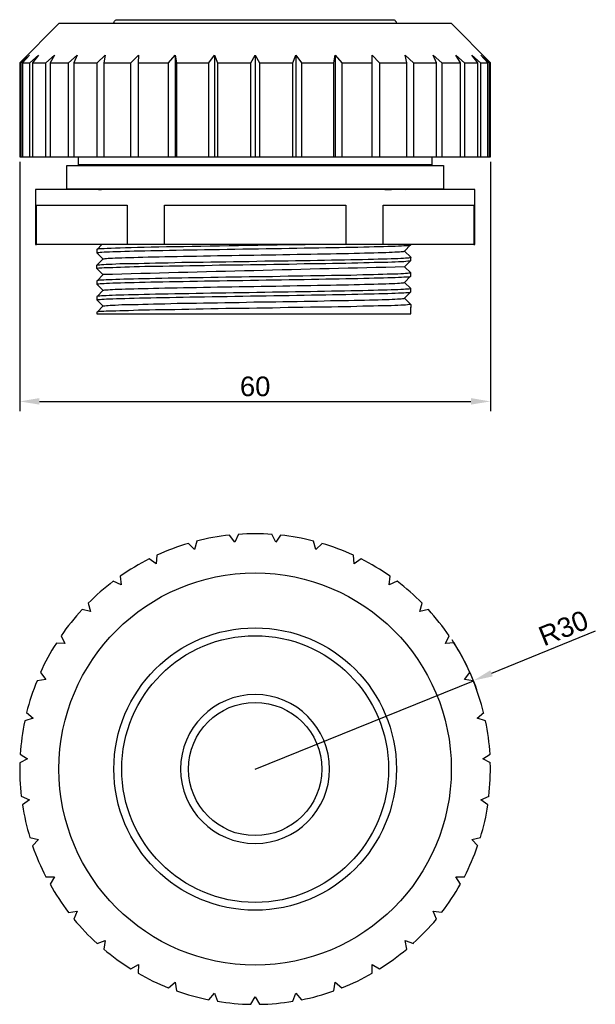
# Model space of a CAD drawing. Header units: millimetres. Extents: x 21 to 165, y 16 to 142.
# Tile 1 of 2: x 21 to 94, y 16 to 142. Entities that reach past the tile are written whole.
import ezdxf

# ---------------------------------------------------------------- set-up
doc = ezdxf.new("R2010")
doc.units = ezdxf.units.MM
doc.layers.add('PDF_Geometry', color=7, linetype='Continuous')
doc.styles.get("Standard").update_dxf_attribs({"font": 'arial.ttf'})
doc.dimstyles.new('TDM', dxfattribs={"dimtxt": 2.5, "dimasz": 2.5, "dimexe": 1.25, "dimexo": 0.625, "dimtad": 1, "dimdec": 1, "dimtxsty": 'Standard', "dimcen": 2.5, "dimadec": 0, "dimazin": 0, "dimtfac": 1, "dimtdec": 1, "dimtmove": 0, "dimatfit": 3, "dimfxl": 1, "dimarcsym": 0})

# ---------------------------------------------------------------- blocks, each defined once
blk = doc.blocks.new('*D1')
at = {"color": 0, "lineweight": -2, "transparency": 16777216}
for p, q in [((20.98, 123.46), (20.98, 91.66)), ((81, 123.46), (81, 91.66)), ((23.48, 92.91), (78.5, 92.91))]:
    blk.add_line(p, q, dxfattribs=at)
at = {"color": 0, "transparency": 16777216}
for points in [[(23.48, 93.33), (23.48, 92.5), (20.98, 92.91)], [(78.5, 93.33), (78.5, 92.5), (81, 92.91)]]:
    blk.add_solid(points, dxfattribs=at)
at = {"layer": 'Defpoints', "color": 0, "transparency": 16777216}
for p in [(20.98, 124.09), (81, 124.09), (81, 92.91)]:
    blk.add_point(p, dxfattribs=at)
at = {"color": 0, "lineweight": 0, "transparency": 16777216, "insert": (50.99, 94.81), "char_height": 2.5, "attachment_point": 5}
blk.add_mtext('60', dxfattribs=at)
blk = doc.blocks.new('*D4')
at = {"color": 0, "lineweight": -2, "transparency": 16777216}
for p, q in [((94.36, 63.59), (81.13, 58.22)), ((50.98, 46), (78.81, 57.29))]:
    blk.add_line(p, q, dxfattribs=at)
blk.add_arc((50.98, 46), 30.04, 19.6787, 33.2949, dxfattribs=at)
at = {"color": 0, "transparency": 16777216}
blk.add_solid([(80.97, 58.61), (81.29, 57.84), (78.81, 57.29)], dxfattribs=at)
at = {"layer": 'Defpoints', "color": 0, "transparency": 16777216}
for p in [(78.81, 57.29), (50.98, 46)]:
    blk.add_point(p, dxfattribs=at)
at = {"color": 0, "lineweight": 0, "transparency": 16777216, "insert": (90.3, 63.99), "char_height": 2.5, "attachment_point": 5, "rotation": 22.0631}
blk.add_mtext('R30', dxfattribs=at)

msp = doc.modelspace()

# ---------------------------------------------------------------- linework, layer by layer
at = {"layer": 'PDF_Geometry', "lineweight": 30}
for points in [[(20.98, 136.09), (20.98, 124.09), (21.03, 124.09), (21.17, 124.09), (21.32, 124.09), (21.58, 124.09), (21.89, 124.09), (22.27, 124.09), (22.61, 124.09), (23.12, 124.09), (23.67, 124.09), (24.31, 124.09), (24.84, 124.09), (25.56, 124.09), (26.34, 124.09), (27.19, 124.09), (27.89, 124.09), (28.82, 124.09), (29.79, 124.09), (30.83, 124.09), (31.68, 124.09), (32.78, 124.09), (33.94, 124.09), (35.13, 124.09), (36.08, 124.09), (37.33, 124.09), (38.62, 124.09), (39.93, 124.09), (40.78, 124.09), (40.97, 124.09), (42.32, 124.09), (43.7, 124.09), (45.1, 124.09), (45.8, 124.09), (46.18, 124.09), (47.6, 124.09), (49.01, 124.09), (50.43, 124.09), (51, 124.09), (51.56, 124.09), (52.97, 124.09), (54.39, 124.09), (55.81, 124.09), (56.19, 124.09), (56.89, 124.09), (58.29, 124.09), (59.66, 124.09), (61.02, 124.09), (61.21, 124.09), (62.06, 124.09), (63.37, 124.09), (64.66, 124.09), (65.91, 124.09), (66.86, 124.09), (68.05, 124.09), (69.21, 124.09), (70.31, 124.09), (71.16, 124.09), (72.2, 124.09), (73.17, 124.09), (74.1, 124.09), (74.8, 124.09), (75.65, 124.09), (76.43, 124.09), (77.15, 124.09), (77.68, 124.09), (78.32, 124.09), (78.87, 124.09), (79.37, 124.09), (79.71, 124.09), (80.09, 124.09), (80.41, 124.09), (80.67, 124.09), (80.81, 124.09), (80.96, 124.09), (81, 124.09), (81, 136.09), (76.01, 141.11), (75.97, 141.11), (75.84, 141.11), (75.63, 141.11), (75.33, 141.11), (74.95, 141.11), (74.51, 141.11), (73.95, 141.11), (73.34, 141.11), (72.66, 141.11), (71.9, 141.11), (71.05, 141.11), (70.16, 141.11), (69.19, 141.11), (68.15, 141.11), (67.07, 141.11), (65.93, 141.11), (64.74, 141.11), (63.5, 141.11), (62.23, 141.11), (60.89, 141.11), (59.56, 141.11), (58.16, 141.11), (56.76, 141.11), (55.34, 141.11), (53.91, 141.11), (52.44, 141.11), (51, 141.11), (49.54, 141.11), (48.08, 141.11), (46.64, 141.11), (45.22, 141.11), (43.83, 141.11), (42.43, 141.11), (41.1, 141.11), (39.76, 141.11), (38.49, 141.11), (37.24, 141.11), (36.06, 141.11), (34.91, 141.11), (33.83, 141.11), (32.8, 141.11), (31.82, 141.11), (30.93, 141.11), (30.09, 141.11), (29.33, 141.11), (28.65, 141.11), (28.03, 141.11), (27.48, 141.11), (27.04, 141.11), (26.66, 141.11), (26.36, 141.11), (26.15, 141.11), (26.02, 141.11), (25.98, 141.11), (20.98, 136.09), (21.03, 136.09), (21.17, 136.09)], [(21.17, 124.09), (21.17, 136.09), (22.21, 137.07), (21.32, 136.09), (21.32, 124.09)], [(22.27, 124.09), (22.27, 136.09), (23.35, 137.07), (22.61, 136.09), (22.61, 124.09)], [(24.31, 124.09), (24.31, 136.09), (25.41, 137.07), (24.84, 136.09), (24.84, 124.09)], [(27.19, 124.09), (27.19, 136.09), (28.29, 137.07), (27.89, 136.09), (27.89, 124.09)], [(30.83, 124.09), (30.83, 136.09), (31.89, 137.07), (31.68, 136.09), (31.68, 124.09)], [(35.13, 124.09), (35.13, 136.09), (36.1, 137.07), (36.08, 136.09), (36.08, 124.09)], [(39.93, 124.09), (39.93, 136.09), (40.78, 137.07), (40.78, 124.09)], [(40.78, 137.07), (40.97, 136.09), (40.97, 124.09)], [(45.1, 124.09), (45.1, 136.09), (45.8, 137.07), (45.8, 124.09)], [(45.8, 137.07), (46.18, 136.09), (46.18, 124.09)], [(50.43, 124.09), (50.43, 136.09), (51, 137.07), (51, 124.09)], [(51, 137.07), (51.56, 136.09), (51.56, 124.09)], [(55.81, 124.09), (55.81, 136.09), (56.19, 137.07), (56.19, 124.09)], [(56.19, 137.07), (56.89, 136.09), (56.89, 124.09)], [(61.02, 124.09), (61.02, 136.09), (61.21, 137.07), (61.21, 124.09)], [(61.21, 137.07), (62.06, 136.09), (62.06, 124.09)], [(65.91, 124.09), (65.91, 136.09), (65.89, 137.07), (66.86, 136.09), (66.86, 124.09)], [(70.31, 124.09), (70.31, 136.09), (70.1, 137.07), (71.16, 136.09), (71.16, 124.09)], [(74.1, 124.09), (74.1, 136.09), (73.7, 137.07), (74.8, 136.09), (74.8, 124.09)], [(77.15, 124.09), (77.15, 136.09), (76.58, 137.07), (77.68, 136.09), (77.68, 124.09)], [(79.37, 124.09), (79.37, 136.09), (78.63, 137.07), (79.71, 136.09), (79.71, 124.09)], [(80.67, 124.09), (80.67, 136.09), (79.78, 137.07), (80.81, 136.09), (80.81, 124.09)], [(21.32, 136.09), (21.58, 136.09), (21.89, 136.09), (22.27, 136.09)], [(22.61, 136.09), (23.12, 136.09), (23.67, 136.09), (24.31, 136.09)], [(24.84, 136.09), (25.56, 136.09), (26.34, 136.09), (27.19, 136.09)], [(27.89, 136.09), (28.82, 136.09), (29.79, 136.09), (30.83, 136.09)], [(31.68, 136.09), (32.78, 136.09), (33.94, 136.09), (35.13, 136.09)], [(36.08, 136.09), (37.33, 136.09), (38.62, 136.09), (39.93, 136.09)], [(40.97, 136.09), (42.32, 136.09), (43.7, 136.09), (45.1, 136.09)], [(46.18, 136.09), (47.6, 136.09), (49.01, 136.09), (50.43, 136.09)], [(51.56, 136.09), (52.97, 136.09), (54.39, 136.09), (55.81, 136.09)], [(56.89, 136.09), (58.29, 136.09), (59.66, 136.09), (61.02, 136.09)], [(62.06, 136.09), (63.37, 136.09), (64.66, 136.09), (65.91, 136.09)], [(66.86, 136.09), (68.05, 136.09), (69.21, 136.09), (70.31, 136.09)], [(71.16, 136.09), (72.2, 136.09), (73.17, 136.09), (74.1, 136.09)], [(74.8, 136.09), (75.65, 136.09), (76.43, 136.09), (77.15, 136.09)], [(77.68, 136.09), (78.32, 136.09), (78.87, 136.09), (79.37, 136.09)], [(79.71, 136.09), (80.09, 136.09), (80.41, 136.09), (80.67, 136.09)], [(80.81, 136.09), (80.96, 136.09), (81, 136.09)], [(73.51, 124.09), (73.51, 123.09), (73.47, 123.09), (73.34, 123.09), (73.13, 123.09), (72.85, 123.09), (72.49, 123.09), (72.05, 123.09), (71.52, 123.09), (70.93, 123.09), (70.27, 123.09), (69.53, 123.09), (68.73, 123.09), (67.84, 123.09), (66.9, 123.09), (65.93, 123.09), (64.87, 123.09), (63.79, 123.09), (62.65, 123.09), (61.46, 123.09), (60.24, 123.09), (58.99, 123.09), (57.69, 123.09), (56.38, 123.09), (55.05, 123.09), (53.71, 123.09), (52.36, 123.09), (51, 123.09), (49.63, 123.09), (48.27, 123.09), (46.94, 123.09), (45.61, 123.09), (44.29, 123.09), (43, 123.09), (41.75, 123.09), (40.52, 123.09), (39.34, 123.09), (38.2, 123.09), (37.12, 123.09), (36.06, 123.09), (35.08, 123.09), (34.15, 123.09), (33.26, 123.09), (32.46, 123.09), (31.72, 123.09), (31.06, 123.09), (30.47, 123.09), (29.94, 123.09), (29.49, 123.09), (29.13, 123.09), (28.86, 123.09), (28.65, 123.09), (28.52, 123.09), (28.48, 123.09), (28.48, 124.09)], [(70.82, 122.99), (70.82, 123.09)], [(78.87, 112.91), (78.97, 112.91), (79.01, 112.91), (79.01, 119.92), (78.97, 119.92), (78.85, 119.92), (78.63, 119.92), (78.36, 119.92), (78, 119.92), (77.55, 119.92), (77.02, 119.92), (76.41, 119.92), (75.75, 119.92), (74.99, 119.92), (74.19, 119.92), (73.3, 119.92), (72.35, 119.92), (71.33, 119.92), (70.27, 119.92), (69.13, 119.92), (67.94, 119.92), (66.71, 119.92), (65.44, 119.92), (64.11, 119.92), (62.75, 119.92), (61.36, 119.92), (59.94, 119.92), (58.5, 119.92), (57.02, 119.92), (55.54, 119.92), (54.03, 119.92), (52.51, 119.92), (51, 119.92), (49.48, 119.92), (47.96, 119.92), (46.45, 119.92), (44.97, 119.92), (43.49, 119.92), (42.05, 119.92), (40.63, 119.92), (39.23, 119.92), (37.88, 119.92), (36.54, 119.92), (35.27, 119.92), (34.05, 119.92), (32.86, 119.92), (31.72, 119.92), (30.66, 119.92), (29.64, 119.92), (28.69, 119.92), (27.8, 119.92), (27, 119.92), (26.23, 119.92), (25.58, 119.92), (24.96, 119.92), (24.43, 119.92), (23.99, 119.92), (23.63, 119.92), (23.35, 119.92), (23.14, 119.92), (23.02, 119.92), (22.97, 119.92), (22.97, 112.91), (23.02, 112.91), (23.12, 112.91)], [(30.81, 119.92), (30.81, 119.98)], [(31.02, 119.92), (31.19, 119.94), (31.4, 119.96), (31.68, 119.98), (31.99, 119.98)], [(67.52, 119.92), (67.98, 119.94), (68.39, 119.96), (68.77, 119.98), (69.09, 119.98)], [(70.12, 119.98), (70.21, 119.92)], [(30.83, 111.85), (30.81, 111.87), (30.83, 111.89), (30.91, 111.92), (31.06, 111.92), (31.23, 111.94), (31.46, 111.96), (31.74, 111.98), (32.06, 111.98), (32.44, 112), (32.84, 112.02), (33.31, 112.04), (33.81, 112.04), (34.36, 112.06), (34.96, 112.09), (35.57, 112.11), (36.23, 112.11), (36.93, 112.13), (37.67, 112.15), (38.43, 112.17), (39.23, 112.17), (40.06, 112.19), (40.91, 112.21), (41.8, 112.23), (42.68, 112.23), (43.59, 112.25), (44.55, 112.28), (45.5, 112.3), (46.45, 112.3), (47.43, 112.32), (48.42, 112.34), (49.42, 112.36), (50.41, 112.36), (51.41, 112.38), (52.38, 112.4), (53.38, 112.42), (54.37, 112.42), (55.34, 112.45), (56.3, 112.47), (57.25, 112.49), (58.18, 112.49), (59.09, 112.51), (60, 112.53), (60.87, 112.53), (61.72, 112.55), (62.54, 112.57), (63.33, 112.59), (64.09, 112.59), (64.83, 112.61), (65.51, 112.64), (66.16, 112.66), (66.78, 112.66), (67.37, 112.68), (67.9, 112.7), (68.41, 112.72), (68.85, 112.72), (69.25, 112.74), (69.64, 112.76), (69.93, 112.78), (70.21, 112.78), (70.44, 112.81), (70.61, 112.83), (70.74, 112.85), (70.8, 112.85), (70.82, 112.87), (70.82, 112.91)], [(58.5, 112.91), (57.36, 112.89), (56.17, 112.89), (54.98, 112.87), (53.78, 112.85), (52.55, 112.83), (51.32, 112.81), (50.09, 112.78), (48.87, 112.76), (47.66, 112.74), (46.45, 112.72), (45.27, 112.7), (44.08, 112.68), (42.94, 112.66), (41.84, 112.64), (40.76, 112.64), (39.7, 112.61), (38.7, 112.59), (37.75, 112.57), (36.84, 112.55), (35.99, 112.53), (35.19, 112.51), (34.45, 112.49), (33.79, 112.47), (33.18, 112.45), (32.63, 112.42), (32.14, 112.4), (31.74, 112.38), (31.4, 112.38), (31.15, 112.36), (30.96, 112.34), (30.85, 112.32), (30.81, 112.3), (30.81, 111.87), (31.59, 111.09)], [(30.81, 111.87), (30.81, 111.87)], [(30.83, 112.3), (31.44, 112.91)], [(30.83, 110.31), (31.61, 111.09), (31.65, 111.11), (31.74, 111.11), (31.87, 111.13), (32.04, 111.15), (32.25, 111.18), (32.5, 111.18), (32.82, 111.2), (33.16, 111.22), (33.54, 111.22), (33.98, 111.24), (34.45, 111.26), (34.96, 111.28), (35.51, 111.28), (36.08, 111.3), (36.69, 111.32), (37.35, 111.34), (38.03, 111.34), (38.75, 111.37), (39.47, 111.39), (40.25, 111.39), (41.03, 111.41), (41.84, 111.43), (42.68, 111.45), (43.53, 111.45), (44.4, 111.47), (45.29, 111.49), (46.2, 111.51), (47.11, 111.51), (48.02, 111.53), (48.95, 111.56), (49.88, 111.58), (50.81, 111.58), (51.75, 111.6), (52.68, 111.62), (53.61, 111.62), (54.52, 111.64), (55.43, 111.66), (56.34, 111.68), (57.23, 111.68), (58.1, 111.7), (58.94, 111.73), (59.79, 111.75), (60.6, 111.75), (61.38, 111.77), (62.16, 111.79), (62.9, 111.79), (63.6, 111.81), (64.28, 111.83), (64.94, 111.85), (65.55, 111.85), (66.12, 111.87), (66.67, 111.89), (67.18, 111.92), (67.65, 111.92), (68.07, 111.94), (68.47, 111.96), (68.81, 111.98), (69.13, 111.98), (69.38, 112), (69.61, 112.02), (69.78, 112.02), (69.91, 112.04), (70, 112.06), (70.02, 112.09), (70.8, 112.87)], [(39.42, 112.91), (38.2, 112.91), (36.99, 112.91), (35.82, 112.91), (34.68, 112.91)], [(67.31, 112.91), (66.16, 112.91), (65, 112.91), (63.79, 112.91), (62.56, 112.91)], [(30.83, 109.86), (30.81, 109.88), (30.83, 109.88), (30.91, 109.9), (31.06, 109.93), (31.23, 109.95), (31.46, 109.95), (31.74, 109.97), (32.06, 109.99), (32.44, 110.01), (32.86, 110.01), (33.31, 110.03), (33.81, 110.05), (34.36, 110.07), (34.96, 110.07), (35.57, 110.1), (36.23, 110.12), (36.93, 110.14), (37.67, 110.14), (38.43, 110.16), (39.23, 110.18), (40.06, 110.2), (40.91, 110.2), (41.8, 110.22), (42.68, 110.24), (43.59, 110.24), (44.55, 110.26), (45.5, 110.29), (46.45, 110.31), (47.43, 110.31), (48.42, 110.33), (49.42, 110.35), (50.41, 110.37), (51.41, 110.37), (52.38, 110.39), (53.38, 110.41), (54.37, 110.43), (55.34, 110.43), (56.3, 110.46), (57.25, 110.48), (58.18, 110.5), (59.09, 110.5), (60, 110.52), (60.87, 110.54), (61.72, 110.56), (62.54, 110.56), (63.33, 110.58), (64.09, 110.6), (64.83, 110.62), (65.51, 110.62), (66.16, 110.65), (66.78, 110.67), (67.37, 110.69), (67.9, 110.69), (68.41, 110.71), (68.85, 110.73), (69.25, 110.75), (69.64, 110.75), (69.93, 110.77), (70.21, 110.79), (70.44, 110.82), (70.61, 110.82), (70.74, 110.84), (70.8, 110.86), (70.82, 110.88), (70.82, 111.3), (70.82, 111.28)], [(70.8, 110.86), (70.02, 110.07)], [(70.8, 109.31), (70.82, 109.29), (70.8, 109.27), (70.72, 109.25), (70.57, 109.25), (70.4, 109.23), (70.16, 109.21), (69.89, 109.18), (69.57, 109.18), (69.19, 109.16), (68.77, 109.14), (68.32, 109.12), (67.81, 109.12), (67.26, 109.1), (66.69, 109.08), (66.06, 109.06), (65.4, 109.06), (64.7, 109.04), (63.96, 109.02), (63.2, 108.99), (62.39, 108.99), (61.57, 108.97), (60.72, 108.95), (59.83, 108.93), (58.94, 108.93), (58.03, 108.91), (57.08, 108.89), (56.13, 108.87), (55.18, 108.87), (54.2, 108.85), (53.21, 108.82), (52.21, 108.8), (51.22, 108.8), (50.22, 108.78), (49.23, 108.76), (48.25, 108.74), (47.26, 108.74), (46.28, 108.72), (45.33, 108.7), (44.38, 108.68), (43.45, 108.68), (42.51, 108.66), (41.63, 108.63), (40.76, 108.61), (39.91, 108.61), (39.09, 108.59), (38.3, 108.57), (37.54, 108.55), (36.82, 108.55), (36.12, 108.53), (35.46, 108.51), (34.85, 108.49), (34.26, 108.49), (33.73, 108.47), (33.22, 108.44), (32.78, 108.42), (32.37, 108.42), (32.01, 108.4), (31.7, 108.38), (31.42, 108.36), (31.19, 108.36), (31.02, 108.34), (30.91, 108.32), (30.83, 108.3), (30.81, 108.3), (30.81, 107.87), (31.59, 107.09)], [(70.82, 109.29), (70.82, 109.29)], [(30.83, 105.86), (30.81, 105.86), (30.83, 105.88), (30.91, 105.9), (31.06, 105.92), (31.23, 105.92), (31.46, 105.95), (31.74, 105.97), (32.06, 105.99), (32.44, 105.99), (32.86, 106.01), (33.31, 106.03), (33.81, 106.05), (34.36, 106.05), (34.96, 106.07), (35.57, 106.09), (36.23, 106.12), (36.95, 106.12), (37.67, 106.14), (38.43, 106.16), (39.23, 106.18), (40.06, 106.18), (40.91, 106.2), (41.8, 106.22), (42.68, 106.24), (43.62, 106.24), (44.55, 106.26), (45.5, 106.28), (46.45, 106.31), (47.43, 106.31), (48.42, 106.33), (49.42, 106.35), (50.41, 106.37), (51.41, 106.37), (52.4, 106.39), (53.38, 106.41), (54.37, 106.43), (55.34, 106.43), (56.3, 106.45), (57.25, 106.47), (58.18, 106.5), (59.11, 106.5), (60, 106.52), (60.87, 106.54), (61.72, 106.56), (62.54, 106.56), (63.33, 106.58), (64.09, 106.6), (64.83, 106.62), (65.51, 106.62), (66.16, 106.64), (66.78, 106.67), (67.37, 106.69), (67.9, 106.69), (68.41, 106.71), (68.85, 106.73), (69.25, 106.75), (69.64, 106.75), (69.93, 106.77), (70.21, 106.79), (70.44, 106.81), (70.61, 106.81), (70.74, 106.83), (70.8, 106.86), (70.82, 106.88), (70.82, 107.28), (70.82, 107.3), (70.04, 108.08)], [(30.83, 108.3), (31.61, 109.08)], [(30.83, 106.31), (31.61, 107.09), (31.63, 107.11), (31.72, 107.11), (31.84, 107.13), (32.04, 107.15), (32.25, 107.15), (32.5, 107.17), (32.82, 107.19), (33.16, 107.22), (33.56, 107.22), (33.98, 107.24), (34.45, 107.26), (34.96, 107.28), (35.51, 107.28), (36.08, 107.3), (36.69, 107.32), (37.35, 107.32), (38.03, 107.34), (38.73, 107.36), (39.47, 107.39), (40.25, 107.39), (41.03, 107.41), (41.86, 107.43), (42.68, 107.45), (43.53, 107.45), (44.4, 107.47), (45.29, 107.49), (46.2, 107.51), (47.11, 107.51), (48.02, 107.53), (48.95, 107.55), (49.88, 107.55), (50.81, 107.58), (51.75, 107.6), (52.68, 107.62), (53.61, 107.62), (54.52, 107.64), (55.43, 107.66), (56.34, 107.68), (57.23, 107.68), (58.1, 107.7), (58.94, 107.72), (59.79, 107.72), (60.6, 107.75), (61.38, 107.77), (62.16, 107.79), (62.9, 107.79), (63.6, 107.81), (64.28, 107.83), (64.94, 107.85), (65.55, 107.85), (66.12, 107.87), (66.67, 107.89), (67.18, 107.91), (67.65, 107.91), (68.09, 107.94), (68.47, 107.96), (68.81, 107.96), (69.13, 107.98), (69.38, 108), (69.59, 108.02), (69.76, 108.02), (69.89, 108.04), (69.97, 108.06), (70.02, 108.08), (70.8, 108.87)], [(30.81, 107.87), (30.81, 107.87)], [(70.8, 107.3), (70.82, 107.28), (70.8, 107.28), (70.72, 107.26), (70.57, 107.24), (70.4, 107.22), (70.16, 107.22), (69.89, 107.19), (69.57, 107.17), (69.19, 107.15), (68.79, 107.15), (68.32, 107.13), (67.81, 107.11), (67.26, 107.09), (66.69, 107.09), (66.06, 107.07), (65.4, 107.05), (64.7, 107.03), (63.96, 107.03), (63.2, 107), (62.39, 106.98), (61.57, 106.96), (60.72, 106.96), (59.83, 106.94), (58.94, 106.92), (58.03, 106.9), (57.08, 106.9), (56.13, 106.88), (55.18, 106.86), (54.2, 106.83), (53.21, 106.83), (52.21, 106.81), (51.22, 106.79), (50.22, 106.77), (49.25, 106.77), (48.25, 106.75), (47.26, 106.73), (46.28, 106.71), (45.33, 106.71), (44.38, 106.69), (43.45, 106.67), (42.54, 106.64), (41.63, 106.64), (40.76, 106.62), (39.91, 106.6), (39.09, 106.58), (38.3, 106.58), (37.54, 106.56), (36.82, 106.54), (36.12, 106.52), (35.46, 106.52), (34.85, 106.5), (34.26, 106.47), (33.73, 106.45), (33.22, 106.45), (32.78, 106.43), (32.37, 106.41), (32.01, 106.39), (31.7, 106.39), (31.42, 106.37), (31.19, 106.35), (31.02, 106.33), (30.89, 106.33), (30.83, 106.31), (30.81, 106.28), (30.81, 105.86)], [(30.83, 104.29), (31.61, 105.08), (31.63, 105.1), (31.72, 105.12), (31.84, 105.12), (32.04, 105.14), (32.25, 105.16), (32.5, 105.18), (32.82, 105.18), (33.16, 105.2), (33.56, 105.23), (33.98, 105.25), (34.45, 105.25), (34.96, 105.27), (35.49, 105.29), (36.08, 105.29), (36.69, 105.31), (37.35, 105.33), (38.03, 105.35), (38.75, 105.35), (39.47, 105.37), (40.25, 105.4), (41.03, 105.42), (41.86, 105.42), (42.68, 105.44), (43.53, 105.46), (44.4, 105.48), (45.29, 105.48), (46.2, 105.5), (47.11, 105.52), (48.02, 105.52), (48.95, 105.54), (49.88, 105.56), (50.81, 105.59), (51.75, 105.59), (52.68, 105.61), (53.61, 105.63), (54.52, 105.65), (55.43, 105.65), (56.34, 105.67), (57.23, 105.69), (58.1, 105.69), (58.94, 105.71), (59.79, 105.73), (60.6, 105.76), (61.38, 105.76), (62.16, 105.78), (62.88, 105.8), (63.6, 105.82), (64.28, 105.82), (64.94, 105.84), (65.55, 105.86), (66.14, 105.88), (66.67, 105.88), (67.18, 105.9), (67.67, 105.92), (68.09, 105.92), (68.47, 105.95), (68.81, 105.97), (69.13, 105.99), (69.38, 105.99), (69.59, 106.01), (69.76, 106.03), (69.89, 106.05), (69.97, 106.05), (70.02, 106.07), (70.8, 106.86)], [(31.59, 105.08), (30.81, 105.86), (30.81, 105.88)], [(70.04, 106.07), (70.82, 105.29), (70.82, 104.87)], [(70.8, 105.31), (70.82, 105.29), (70.8, 105.27), (70.72, 105.25), (70.57, 105.25), (70.4, 105.23), (70.16, 105.2), (69.89, 105.18), (69.57, 105.18), (69.19, 105.16), (68.79, 105.14), (68.32, 105.12), (67.81, 105.12), (67.26, 105.1), (66.67, 105.08), (66.06, 105.06), (65.4, 105.06), (64.7, 105.04), (63.96, 105.01), (63.2, 104.99), (62.39, 104.99), (61.57, 104.97), (60.72, 104.95), (59.83, 104.93), (58.94, 104.93), (58.03, 104.91), (57.08, 104.89), (56.13, 104.87), (55.18, 104.87), (54.2, 104.84), (53.21, 104.82), (52.21, 104.8), (51.22, 104.8), (50.22, 104.78), (49.25, 104.76), (48.25, 104.74), (47.26, 104.74), (46.28, 104.72), (45.33, 104.7), (44.38, 104.68), (43.45, 104.68), (42.54, 104.65), (41.63, 104.63), (40.76, 104.61), (39.91, 104.61), (39.09, 104.59), (38.3, 104.57), (37.54, 104.55), (36.82, 104.55), (36.12, 104.53), (35.46, 104.51), (34.85, 104.48), (34.26, 104.48), (33.73, 104.46), (33.22, 104.44), (32.78, 104.42), (32.37, 104.42), (32.01, 104.4), (31.7, 104.38), (31.42, 104.36), (31.19, 104.36), (31.02, 104.34), (30.89, 104.32), (30.83, 104.29), (30.81, 104.29), (30.81, 104.08), (30.85, 104.08), (30.98, 104.08), (31.19, 104.08), (31.48, 104.08), (31.87, 104.08), (32.33, 104.08), (32.86, 104.08), (33.47, 104.08), (34.17, 104.08), (34.94, 104.08), (35.76, 104.08), (36.67, 104.08), (37.62, 104.08), (38.64, 104.08), (39.7, 104.08), (40.8, 104.08), (41.96, 104.08), (43.15, 104.08), (44.38, 104.08), (45.63, 104.08), (46.92, 104.08), (48.21, 104.08), (49.5, 104.08), (50.81, 104.08), (52.13, 104.08), (53.42, 104.08), (54.71, 104.08), (56, 104.08), (57.25, 104.08), (58.48, 104.08), (59.66, 104.08), (60.83, 104.08), (61.93, 104.08), (62.99, 104.08), (64, 104.08), (64.96, 104.08), (65.87, 104.08), (66.69, 104.08), (67.45, 104.08), (68.15, 104.08), (68.77, 104.08), (69.3, 104.08), (69.76, 104.08), (70.14, 104.08), (70.44, 104.08), (70.65, 104.08), (70.78, 104.08), (70.82, 104.08)], [(70.82, 105.29), (70.82, 105.29)], [(70.82, 104.87), (70.82, 104.87)], [(48.87, 75.97), (48.38, 74.95), (47.74, 75.86)], [(54.24, 75.86), (53.61, 74.95), (53.12, 75.97)], [(59.52, 74.8), (58.73, 74.02), (58.44, 75.1)]]:
    msp.add_lwpolyline(points, dxfattribs=at)
for points in [[(32.97, 141.12, -0.414214), (33.47, 141.6), (33.52, 141.6), (33.64, 141.6), (33.86, 141.6), (34.13, 141.6), (34.49, 141.6), (34.94, 141.6), (35.44, 141.6), (36.04, 141.6), (36.69, 141.6), (37.41, 141.6), (38.2, 141.6), (39.04, 141.6), (39.95, 141.6), (40.91, 141.6), (41.9, 141.6), (42.94, 141.6), (44.02, 141.6), (45.14, 141.6), (46.26, 141.6), (47.43, 141.6), (48.61, 141.6), (49.8, 141.6), (51, 141.6), (52.19, 141.6), (53.38, 141.6), (54.56, 141.6), (55.73, 141.6), (56.85, 141.6), (57.97, 141.6), (59.05, 141.6), (60.09, 141.6), (61.08, 141.6), (62.04, 141.6), (62.95, 141.6), (63.79, 141.6), (64.58, 141.6), (65.3, 141.6), (65.95, 141.6), (66.54, 141.6), (67.05, 141.6), (67.5, 141.6), (67.86, 141.6), (68.13, 141.6), (68.34, 141.6), (68.47, 141.6), (68.51, 141.6, -0.414214), (69, 141.12)], [(30.83, 107.85), (30.81, 107.87), (30.83, 107.89), (30.91, 107.91), (31.06, 107.91), (31.23, 107.94), (31.46, 107.96), (31.74, 107.96), (32.06, 107.98), (32.44, 108), (32.86, 108.02), (33.31, 108.02), (33.81, 108.04), (34.36, 108.06), (34.94, 108.08), (35.57, 108.08), (36.23, 108.11), (36.95, 108.13), (37.67, 108.15), (38.43, 108.15), (39.23, 108.17), (40.06, 108.19), (40.91, 108.21), (41.8, 108.21), (42.68, 108.23), (43.62, 108.25), (44.55, 108.27), (45.5, 108.27), (46.45, 108.3), (47.43, 108.32), (48.42, 108.34), (49.42, 108.34), (50.41, 108.36), (51.41, 108.38), (52.4, 108.4), (53.38, 108.4), (54.37, 108.42), (55.34, 108.44), (56.3, 108.47), (57.25, 108.47), (58.18, 108.49), (59.11, 108.51), (60, 108.53), (60.87, 108.53), (61.72, 108.55), (62.54, 108.57), (63.33, 108.59), (64.09, 108.59), (64.83, 108.61), (65.51, 108.63), (66.16, 108.66), (66.78, 108.66), (67.37, 108.68), (67.9, 108.7), (68.41, 108.72), (68.85, 108.72), (69.25, 108.74), (69.64, 108.76), (69.93, 108.78), (70.21, 108.78), (70.44, 108.8), (70.61, 108.82), (70.74, 108.85), (70.8, 108.85), (70.82, 108.87), (70.82, 109.29), (70.04, 110.07, 0.000551), (31.59, 109.08), (30.81, 109.86), (30.81, 109.86), (30.81, 110.29), (30.83, 110.31), (30.91, 110.33), (31.02, 110.35), (31.19, 110.35), (31.42, 110.37), (31.7, 110.39), (31.99, 110.41), (32.37, 110.41), (32.78, 110.43), (33.22, 110.46), (33.73, 110.48), (34.26, 110.48), (34.85, 110.5), (35.46, 110.52), (36.12, 110.52), (36.82, 110.54), (37.54, 110.56), (38.3, 110.58), (39.09, 110.58), (39.91, 110.6), (40.76, 110.62), (41.63, 110.65), (42.51, 110.65), (43.45, 110.67), (44.38, 110.69), (45.33, 110.71), (46.28, 110.71), (47.26, 110.73), (48.25, 110.75), (49.23, 110.77), (50.22, 110.77), (51.22, 110.79), (52.21, 110.82), (53.21, 110.84), (54.2, 110.84), (55.18, 110.86), (56.13, 110.88), (57.08, 110.9), (58.01, 110.9), (58.94, 110.92), (59.83, 110.94), (60.72, 110.96), (61.57, 110.96), (62.39, 110.98), (63.2, 111.01), (63.96, 111.03), (64.68, 111.03), (65.4, 111.05), (66.06, 111.07), (66.69, 111.09), (67.26, 111.09), (67.81, 111.11), (68.32, 111.13), (68.77, 111.15), (69.19, 111.15), (69.57, 111.18), (69.89, 111.2), (70.16, 111.22), (70.4, 111.22), (70.57, 111.24), (70.72, 111.26), (70.8, 111.28), (70.82, 111.28), (70.82, 111.3), (70.04, 112.09)], [(43.55, 75.1), (43.26, 74.02), (42.48, 74.8, 0.03568), (38.47, 73.3), (38.39, 72.2), (37.48, 72.81, 0.035656), (33.79, 70.63), (33.92, 69.53), (32.91, 69.97, 0.035656), (29.69, 67.16), (30, 66.1), (28.92, 66.35, 0.035656), (26.24, 63.01)], [(80.1, 53.24, 0.035656), (78.8, 57.29), (77.7, 57.44), (78.38, 58.33, 0.035656), (76.35, 62.1), (75.25, 62.01), (75.73, 63.01, 0.035656), (73.07, 66.35), (71.99, 66.1), (72.3, 67.16, 0.035656), (69.09, 69.98), (68.07, 69.53), (68.2, 70.63, 0.035656), (64.51, 72.81), (63.6, 72.2), (63.52, 73.3, 0.03568), (59.49, 74.8)], [(26.26, 63.01), (26.74, 62.01), (25.65, 62.09, 0.035656), (23.61, 58.33), (24.29, 57.44), (23.19, 57.29, 0.035656), (21.85, 53.23), (22.68, 52.49), (21.62, 52.15, 0.035656), (21.05, 47.91), (21.98, 47.32), (20.98, 46.81, 0.03568), (21.17, 42.54), (22.21, 42.11), (21.32, 41.44, 0.035656), (22.27, 37.27), (23.35, 37.03), (22.61, 36.21, 0.03568), (24.31, 32.29), (25.41, 32.25), (24.84, 31.32, 0.035656), (27.19, 27.74), (28.29, 27.91), (27.89, 26.87, 0.03568), (30.83, 23.78), (31.89, 24.14), (31.68, 23.06, 0.035656), (35.13, 20.54), (36.1, 21.07), (36.08, 19.97, 0.035657), (39.91, 18.12)], [(81, 46.81), (80.01, 47.32), (80.94, 47.91, 0.035656), (80.37, 52.15), (79.31, 52.49), (80.14, 53.23)], [(79.37, 36.21), (78.63, 37.03), (79.71, 37.27, 0.035656), (80.67, 41.44), (79.78, 42.11), (80.81, 42.54)], [(71.13, 23.79, 0.03568), (74.1, 26.87), (73.7, 27.91), (74.8, 27.75, 0.035656), (77.15, 31.32), (76.58, 32.25), (77.68, 32.29, 0.03568), (79.34, 36.22)], [(45.1, 16.58), (45.8, 17.43), (46.18, 16.39, 0.035656), (50.43, 16.01), (51, 16.96), (51.56, 16.01, 0.035656), (55.81, 16.39), (56.19, 17.43), (56.89, 16.58, 0.035656), (61.02, 17.72), (61.21, 18.82), (62.06, 18.11, 0.035657), (65.91, 19.97), (65.89, 21.07), (66.86, 20.54, 0.035656), (70.31, 23.06), (70.1, 24.14), (71.16, 23.78)], [(39.93, 18.11), (40.78, 18.82), (40.97, 17.72, 0.035656), (45.07, 16.6)]]:
    msp.add_lwpolyline(points, format="xyb", dxfattribs=at)
for points in [[(75.01, 122.99), (75.01, 119.98), (74.97, 119.98), (74.84, 119.98), (74.65, 119.98), (74.36, 119.98), (74, 119.98), (73.55, 119.98), (73.04, 119.98), (72.45, 119.98), (71.8, 119.98), (71.05, 119.98), (70.25, 119.98), (69.38, 119.98), (68.47, 119.98), (67.48, 119.98), (66.44, 119.98), (65.34, 119.98), (64.19, 119.98), (63.01, 119.98), (61.78, 119.98), (60.51, 119.98), (59.2, 119.98), (57.89, 119.98), (56.53, 119.98), (55.15, 119.98), (53.78, 119.98), (52.38, 119.98), (51, 119.98), (49.61, 119.98), (48.21, 119.98), (46.83, 119.98), (45.46, 119.98), (44.1, 119.98), (42.79, 119.98), (41.48, 119.98), (40.21, 119.98), (38.98, 119.98), (37.79, 119.98), (36.65, 119.98), (35.55, 119.98), (34.51, 119.98), (33.52, 119.98), (32.61, 119.98), (31.74, 119.98), (30.93, 119.98), (30.19, 119.98), (29.54, 119.98), (28.94, 119.98), (28.44, 119.98), (27.99, 119.98), (27.63, 119.98), (27.33, 119.98), (27.14, 119.98), (27.02, 119.98), (26.98, 119.98), (26.98, 122.99), (27.02, 122.99), (27.14, 122.99), (27.33, 122.99), (27.63, 122.99), (27.99, 122.99), (28.44, 122.99), (28.94, 122.99), (29.54, 122.99), (30.19, 122.99), (30.93, 122.99), (31.74, 122.99), (32.61, 122.99), (33.52, 122.99), (34.51, 122.99), (35.55, 122.99), (36.65, 122.99), (37.79, 122.99), (38.98, 122.99), (40.21, 122.99), (41.48, 122.99), (42.79, 122.99), (44.1, 122.99), (45.46, 122.99), (46.83, 122.99), (48.21, 122.99), (49.61, 122.99), (51, 122.99), (52.38, 122.99), (53.78, 122.99), (55.15, 122.99), (56.53, 122.99), (57.89, 122.99), (59.2, 122.99), (60.51, 122.99), (61.78, 122.99), (63.01, 122.99), (64.19, 122.99), (65.34, 122.99), (66.44, 122.99), (67.48, 122.99), (68.47, 122.99), (69.38, 122.99), (70.25, 122.99), (71.05, 122.99), (71.8, 122.99), (72.45, 122.99), (73.04, 122.99), (73.55, 122.99), (74, 122.99), (74.36, 122.99), (74.65, 122.99), (74.84, 122.99), (74.97, 122.99)], [(23.12, 117.93), (23.29, 117.93), (23.57, 117.93), (23.91, 117.93), (24.33, 117.93), (24.82, 117.93), (25.39, 117.93), (26.02, 117.93), (26.72, 117.93), (27.5, 117.93), (28.35, 117.93), (29.26, 117.93), (30.24, 117.93), (31.27, 117.93), (32.35, 117.93), (33.5, 117.93), (34.68, 117.93), (34.68, 112.91), (23.12, 112.91)], [(62.56, 112.91), (39.42, 112.91), (39.42, 117.93), (40.8, 117.93), (42.2, 117.93), (43.62, 117.93), (45.08, 117.93), (46.54, 117.93), (48.02, 117.93), (49.5, 117.93), (51, 117.93), (52.49, 117.93), (53.97, 117.93), (55.45, 117.93), (56.91, 117.93), (58.37, 117.93), (59.79, 117.93), (61.19, 117.93), (62.56, 117.93)], [(67.31, 117.93), (68.49, 117.93), (69.64, 117.93), (70.72, 117.93), (71.75, 117.93), (72.73, 117.93), (73.64, 117.93), (74.48, 117.93), (75.27, 117.93), (75.97, 117.93), (76.6, 117.93), (77.17, 117.93), (77.66, 117.93), (78.08, 117.93), (78.42, 117.93), (78.7, 117.93), (78.87, 117.93), (78.87, 112.91), (67.31, 112.91)]]:
    msp.add_lwpolyline(points, close=True, dxfattribs=at)
msp.add_lwpolyline([(41.48, 46.02, 0.998886), (60.49, 46.02, 0.998886)], format="xyb", close=True, dxfattribs=at)
for radius in [25.01, 18.01, 17.01, 8.5]:
    msp.add_circle((50.99, 46.02), radius, dxfattribs=at)
for centre, start, end in [((50.97, 46.02), 96.2018, 104.3701), ((50.99, 46.02), 85.913, 94.087), ((50.99, 46.02), 75.6299, 83.7982), ((50.97, 46.02), 353.3423, 1.5161)]:
    msp.add_arc(centre, 30.01, start, end, dxfattribs=at)
for points in [[(30.79, 123.11), (30.79, 123.06), (30.79, 123.02), (30.79, 122.98)], [(70.82, 104.09), (70.82, 104.37), (70.82, 104.66), (70.82, 104.94)]]:
    msp.add_open_spline(points, degree=3, dxfattribs=at)

# ---------------------------------------------------------------- dimensions: what is measured, and where the dimension line sits
at = {"lineweight": 0}
dim = msp.add_linear_dim(base=(81, 92.91), p1=(20.98, 124.09), p2=(81, 124.09), dimstyle='TDM', dxfattribs=at)
dim.commit()
dim.dimension.update_dxf_attribs({"geometry": '*D1', "text_midpoint": (50.99, 94.81)})
dim = msp.add_radius_dim(center=(50.98, 46), mpoint=(78.81, 57.29), dimstyle='TDM', dxfattribs=at)
dim.commit()
dim.dimension.update_dxf_attribs({"geometry": '*D4', "text_midpoint": (91.01, 62.23), "dimtype": 164})

doc.saveas('drawing.dxf')
